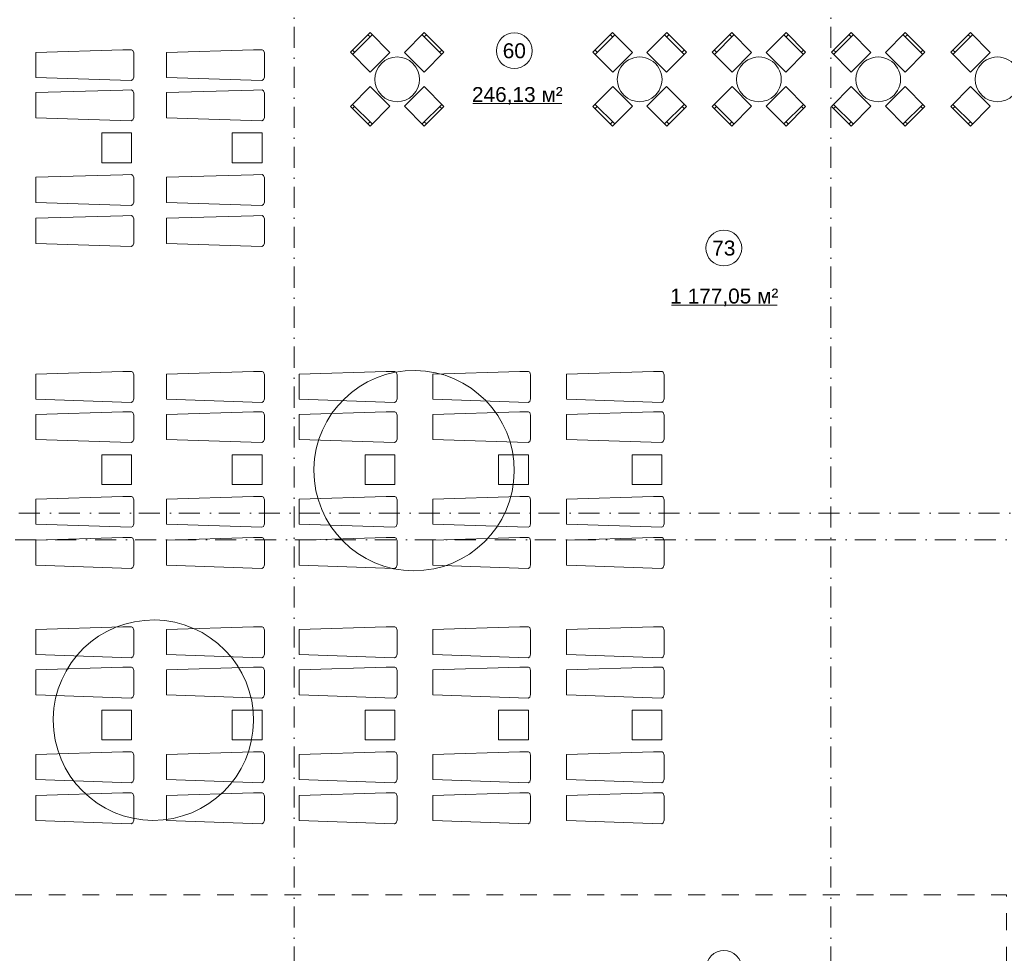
# Model space of a CAD drawing. Header units: millimetres. Extents: x -14761 to 157739, y -22400 to 107990.
# Tile 29 of 256: x 13398 to 29907, y 29070 to 44721. Entities that reach past the tile are written whole.
import ezdxf

# ---------------------------------------------------------------- set-up
doc = ezdxf.new("R2010")
doc.units = ezdxf.units.MM
doc.header["$MEASUREMENT"] = 0
doc.linetypes.add('Штриховая', pattern=[564.4444465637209, 282.22222328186, -282.222223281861])
doc.linetypes.add('Штрихпунктирная', pattern=[670.2777624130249, 352.777767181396, -176.388883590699, 0, -141.11111164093])
for name, color, linetype in [('Интерьер - лежаки 2', 7, 'Continuous'), ('Интерьер - Мебель', 7, 'Continuous'), ('Элемент модели - Зоны уличных помещений', 7, 'Continuous'), ('Элемент Модели - Оси', 7, 'Continuous')]:
    doc.layers.add(name, color=color, linetype=linetype)
doc.styles.add('СГЕНЕРИР_СТИЛЬ_1', font='txt')

msp = doc.modelspace()

# ---------------------------------------------------------------- linework, layer by layer
at = {"layer": 'Интерьер - лежаки 2', "color": 7, "linetype": 'Continuous', "lineweight": 15}
for p, q in [((14774.98219741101, 42823.07742613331), (14774.98219741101, 42323.07742613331)), ((15274.98219741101, 42823.07742613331), (14774.98219741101, 42823.07742613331)), ((15274.98219741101, 42323.07742613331), (15274.98219741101, 42823.07742613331)), ((16962.77493245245, 42823.07742613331), (16962.77493245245, 42323.07742613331)), ((17462.77493245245, 42823.07742613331), (16962.77493245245, 42823.07742613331)), ((17462.77493245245, 42323.07742613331), (17462.77493245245, 42823.07742613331)), ((14774.98219741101, 42323.07742613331), (15274.98219741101, 42323.07742613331)), ((16962.77493245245, 42323.07742613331), (17462.77493245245, 42323.07742613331)), ((14774.98219741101, 37429.12632259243), (14774.98219741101, 36929.12632259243)), ((15274.98219741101, 37429.12632259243), (14774.98219741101, 37429.12632259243)), ((15274.98219741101, 36929.12632259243), (15274.98219741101, 37429.12632259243)), ((16962.77493245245, 37429.12632259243), (16962.77493245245, 36929.12632259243)), ((17462.77493245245, 37429.12632259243), (16962.77493245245, 37429.12632259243)), ((17462.77493245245, 36929.12632259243), (17462.77493245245, 37429.12632259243)), ((19188.27793245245, 37429.12632259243), (19188.27793245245, 36929.12632259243)), ((19688.27793245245, 37429.12632259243), (19188.27793245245, 37429.12632259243)), ((19688.27793245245, 36929.12632259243), (19688.27793245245, 37429.12632259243)), ((21427.12001835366, 37429.12632259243), (21427.12001835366, 36929.12632259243)), ((21927.12001835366, 37429.12632259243), (21427.12001835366, 37429.12632259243)), ((21927.12001835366, 36929.12632259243), (21927.12001835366, 37429.12632259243)), ((23665.96210425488, 37429.12632259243), (23665.96210425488, 36929.12632259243)), ((24165.96210425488, 37429.12632259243), (23665.96210425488, 37429.12632259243)), ((24165.96210425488, 36929.12632259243), (24165.96210425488, 37429.12632259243)), ((14774.98219741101, 36929.12632259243), (15274.98219741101, 36929.12632259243)), ((16962.77493245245, 36929.12632259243), (17462.77493245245, 36929.12632259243)), ((19188.27793245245, 36929.12632259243), (19688.27793245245, 36929.12632259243)), ((21427.12001835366, 36929.12632259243), (21927.12001835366, 36929.12632259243)), ((23665.96210425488, 36929.12632259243), (24165.96210425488, 36929.12632259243)), ((14774.98219741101, 33148.77067184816), (14774.98219741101, 32648.77067184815)), ((15274.98219741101, 33148.77067184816), (14774.98219741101, 33148.77067184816)), ((15274.98219741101, 32648.77067184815), (15274.98219741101, 33148.77067184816)), ((16962.77493245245, 33148.77067184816), (16962.77493245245, 32648.77067184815)), ((17462.77493245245, 33148.77067184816), (16962.77493245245, 33148.77067184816)), ((17462.77493245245, 32648.77067184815), (17462.77493245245, 33148.77067184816)), ((19188.27793245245, 33148.77067184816), (19188.27793245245, 32648.77067184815)), ((19688.27793245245, 33148.77067184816), (19188.27793245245, 33148.77067184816)), ((19688.27793245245, 32648.77067184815), (19688.27793245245, 33148.77067184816)), ((21427.12001835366, 33148.77067184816), (21427.12001835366, 32648.77067184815)), ((21927.12001835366, 33148.77067184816), (21427.12001835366, 33148.77067184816)), ((21927.12001835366, 32648.77067184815), (21927.12001835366, 33148.77067184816)), ((23665.96210425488, 33148.77067184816), (23665.96210425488, 32648.77067184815)), ((24165.96210425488, 33148.77067184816), (23665.96210425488, 33148.77067184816)), ((24165.96210425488, 32648.77067184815), (24165.96210425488, 33148.77067184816)), ((14774.98219741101, 32648.77067184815), (15274.98219741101, 32648.77067184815)), ((16962.77493245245, 32648.77067184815), (17462.77493245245, 32648.77067184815)), ((19188.27793245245, 32648.77067184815), (19688.27793245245, 32648.77067184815)), ((21427.12001835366, 32648.77067184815), (21927.12001835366, 32648.77067184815)), ((23665.96210425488, 32648.77067184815), (24165.96210425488, 32648.77067184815))]:
    msp.add_line(p, q, dxfattribs=at)
at = {"layer": 'Интерьер - лежаки 2', "color": 7, "linetype": 'Continuous', "lineweight": 15, "flags": 128}
for points in [[(15129.69214122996, 44216.32122856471), (15274.84614122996, 44218.1642285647), (15296.29714122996, 44204.0522285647), (15310.80014122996, 44163.3212285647), (15310.83914122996, 43758.45522856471), (15296.29714122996, 43716.5902285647), (15269.43914122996, 43699.88322856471), (13670.79414122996, 43753.32122856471), (13670.79414122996, 44173.3212285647)], [(17319.70437579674, 44216.32122856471), (17464.85837579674, 44218.1642285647), (17486.30937579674, 44204.0522285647), (17500.81237579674, 44163.3212285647), (17500.85137579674, 43758.45522856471), (17486.30937579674, 43716.5902285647), (17459.45137579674, 43699.88322856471), (15860.80637579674, 43753.32122856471), (15860.80637579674, 44173.3212285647)], [(15129.69214122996, 43540.85569339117), (15274.84614122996, 43542.69869339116), (15296.29714122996, 43528.58669339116), (15310.80014122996, 43487.85569339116), (15310.83914122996, 43082.98969339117), (15296.29714122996, 43041.12469339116), (15269.43914122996, 43024.41769339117), (13670.79414122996, 43077.85569339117), (13670.79414122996, 43497.85569339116)], [(17319.70437579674, 43540.85569339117), (17464.85837579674, 43542.69869339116), (17486.30937579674, 43528.58669339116), (17500.81237579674, 43487.85569339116), (17500.85137579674, 43082.98969339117), (17486.30937579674, 43041.12469339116), (17459.45137579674, 43024.41769339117), (15860.80637579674, 43077.85569339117), (15860.80637579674, 43497.85569339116)], [(15129.69214122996, 42121.53300817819), (15274.84614122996, 42123.37600817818), (15296.29714122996, 42109.26400817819), (15310.80014122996, 42068.53300817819), (15310.83914122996, 41663.66700817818), (15296.29714122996, 41621.80200817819), (15269.43914122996, 41605.09500817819), (13670.79414122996, 41658.53300817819), (13670.79414122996, 42078.53300817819)], [(17319.70437579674, 42121.53300817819), (17464.85837579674, 42123.37600817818), (17486.30937579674, 42109.26400817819), (17500.81237579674, 42068.53300817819), (17500.85137579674, 41663.66700817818), (17486.30937579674, 41621.80200817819), (17459.45137579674, 41605.09500817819), (15860.80637579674, 41658.53300817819), (15860.80637579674, 42078.53300817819)], [(15129.69214123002, 41434.13889798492), (15274.84614123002, 41435.98189798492), (15296.29714123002, 41421.86989798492), (15310.80014123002, 41381.13889798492), (15310.83914123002, 40976.27289798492), (15296.29714123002, 40934.40789798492), (15269.43914123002, 40917.70089798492), (13670.79414123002, 40971.13889798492), (13670.79414123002, 41391.13889798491)], [(17319.7043757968, 41434.13889798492), (17464.8583757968, 41435.98189798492), (17486.3093757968, 41421.86989798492), (17500.8123757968, 41381.13889798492), (17500.8513757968, 40976.27289798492), (17486.3093757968, 40934.40789798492), (17459.4513757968, 40917.70089798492), (15860.8063757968, 40971.13889798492), (15860.8063757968, 41391.13889798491)], [(15129.69214122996, 38822.37012502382), (15274.84614122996, 38824.21312502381), (15296.29714122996, 38810.10112502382), (15310.80014122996, 38769.37012502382), (15310.83914122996, 38364.50412502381), (15296.29714122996, 38322.63912502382), (15269.43914122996, 38305.93212502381), (13670.79414122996, 38359.37012502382), (13670.79414122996, 38779.37012502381)], [(17319.70437579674, 38822.37012502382), (17464.85837579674, 38824.21312502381), (17486.30937579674, 38810.10112502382), (17500.81237579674, 38769.37012502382), (17500.85137579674, 38364.50412502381), (17486.30937579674, 38322.63912502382), (17459.45137579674, 38305.93212502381), (15860.80637579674, 38359.37012502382), (15860.80637579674, 38779.37012502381)], [(19545.20737579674, 38822.37012502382), (19690.36137579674, 38824.21312502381), (19711.81237579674, 38810.10112502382), (19726.31537579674, 38769.37012502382), (19726.35437579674, 38364.50412502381), (19711.81237579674, 38322.63912502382), (19684.95437579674, 38305.93212502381), (18086.30937579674, 38359.37012502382), (18086.30937579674, 38779.37012502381)], [(21784.04946169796, 38822.37012502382), (21929.20346169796, 38824.21312502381), (21950.65446169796, 38810.10112502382), (21965.15746169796, 38769.37012502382), (21965.19646169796, 38364.50412502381), (21950.65446169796, 38322.63912502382), (21923.79646169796, 38305.93212502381), (20325.15146169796, 38359.37012502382), (20325.15146169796, 38779.37012502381)], [(24022.89154759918, 38822.37012502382), (24168.04554759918, 38824.21312502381), (24189.49654759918, 38810.10112502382), (24203.99954759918, 38769.37012502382), (24204.03854759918, 38364.50412502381), (24189.49654759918, 38322.63912502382), (24162.63854759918, 38305.93212502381), (22563.99354759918, 38359.37012502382), (22563.99354759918, 38779.37012502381)], [(15129.69214122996, 38146.90458985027), (15274.84614122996, 38148.74758985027), (15296.29714122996, 38134.63558985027), (15310.80014122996, 38093.90458985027), (15310.83914122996, 37689.03858985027), (15296.29714122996, 37647.17358985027), (15269.43914122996, 37630.46658985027), (13670.79414122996, 37683.90458985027), (13670.79414122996, 38103.90458985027)], [(17319.70437579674, 38146.90458985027), (17464.85837579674, 38148.74758985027), (17486.30937579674, 38134.63558985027), (17500.81237579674, 38093.90458985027), (17500.85137579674, 37689.03858985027), (17486.30937579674, 37647.17358985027), (17459.45137579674, 37630.46658985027), (15860.80637579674, 37683.90458985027), (15860.80637579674, 38103.90458985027)], [(19545.20737579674, 38146.90458985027), (19690.36137579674, 38148.74758985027), (19711.81237579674, 38134.63558985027), (19726.31537579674, 38093.90458985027), (19726.35437579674, 37689.03858985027), (19711.81237579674, 37647.17358985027), (19684.95437579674, 37630.46658985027), (18086.30937579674, 37683.90458985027), (18086.30937579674, 38103.90458985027)], [(21784.04946169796, 38146.90458985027), (21929.20346169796, 38148.74758985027), (21950.65446169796, 38134.63558985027), (21965.15746169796, 38093.90458985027), (21965.19646169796, 37689.03858985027), (21950.65446169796, 37647.17358985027), (21923.79646169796, 37630.46658985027), (20325.15146169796, 37683.90458985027), (20325.15146169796, 38103.90458985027)], [(24022.89154759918, 38146.90458985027), (24168.04554759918, 38148.74758985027), (24189.49654759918, 38134.63558985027), (24203.99954759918, 38093.90458985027), (24204.03854759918, 37689.03858985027), (24189.49654759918, 37647.17358985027), (24162.63854759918, 37630.46658985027), (22563.99354759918, 37683.90458985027), (22563.99354759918, 38103.90458985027)], [(15129.69214122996, 36727.5819046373), (15274.84614122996, 36729.42490463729), (15296.29714122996, 36715.31290463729), (15310.80014122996, 36674.58190463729), (15310.83914122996, 36269.7159046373), (15296.29714122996, 36227.85090463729), (15269.43914122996, 36211.1439046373), (13670.79414122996, 36264.5819046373), (13670.79414122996, 36684.58190463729)], [(17319.70437579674, 36727.5819046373), (17464.85837579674, 36729.42490463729), (17486.30937579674, 36715.31290463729), (17500.81237579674, 36674.58190463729), (17500.85137579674, 36269.7159046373), (17486.30937579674, 36227.85090463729), (17459.45137579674, 36211.1439046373), (15860.80637579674, 36264.5819046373), (15860.80637579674, 36684.58190463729)], [(19545.20737579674, 36727.5819046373), (19690.36137579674, 36729.42490463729), (19711.81237579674, 36715.31290463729), (19726.31537579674, 36674.58190463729), (19726.35437579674, 36269.7159046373), (19711.81237579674, 36227.85090463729), (19684.95437579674, 36211.1439046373), (18086.30937579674, 36264.5819046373), (18086.30937579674, 36684.58190463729)], [(21784.04946169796, 36727.5819046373), (21929.20346169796, 36729.42490463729), (21950.65446169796, 36715.31290463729), (21965.15746169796, 36674.58190463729), (21965.19646169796, 36269.7159046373), (21950.65446169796, 36227.85090463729), (21923.79646169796, 36211.1439046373), (20325.15146169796, 36264.5819046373), (20325.15146169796, 36684.58190463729)], [(24022.89154759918, 36727.5819046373), (24168.04554759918, 36729.42490463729), (24189.49654759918, 36715.31290463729), (24203.99954759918, 36674.58190463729), (24204.03854759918, 36269.7159046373), (24189.49654759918, 36227.85090463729), (24162.63854759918, 36211.1439046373), (22563.99354759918, 36264.5819046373), (22563.99354759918, 36684.58190463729)], [(15129.69214123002, 36040.18779444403), (15274.84614123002, 36042.03079444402), (15296.29714123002, 36027.91879444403), (15310.80014123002, 35987.18779444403), (15310.83914123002, 35582.32179444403), (15296.29714123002, 35540.45679444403), (15269.43914123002, 35523.74979444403), (13670.79414123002, 35577.18779444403), (13670.79414123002, 35997.18779444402)], [(17319.7043757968, 36040.18779444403), (17464.8583757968, 36042.03079444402), (17486.3093757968, 36027.91879444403), (17500.8123757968, 35987.18779444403), (17500.8513757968, 35582.32179444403), (17486.3093757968, 35540.45679444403), (17459.4513757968, 35523.74979444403), (15860.8063757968, 35577.18779444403), (15860.8063757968, 35997.18779444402)], [(19545.2073757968, 36040.18779444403), (19690.3613757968, 36042.03079444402), (19711.8123757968, 36027.91879444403), (19726.3153757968, 35987.18779444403), (19726.3543757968, 35582.32179444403), (19711.8123757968, 35540.45679444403), (19684.9543757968, 35523.74979444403), (18086.3093757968, 35577.18779444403), (18086.3093757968, 35997.18779444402)], [(21784.04946169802, 36040.18779444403), (21929.20346169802, 36042.03079444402), (21950.65446169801, 36027.91879444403), (21965.15746169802, 35987.18779444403), (21965.19646169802, 35582.32179444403), (21950.65446169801, 35540.45679444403), (21923.79646169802, 35523.74979444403), (20325.15146169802, 35577.18779444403), (20325.15146169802, 35997.18779444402)], [(24022.89154759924, 36040.18779444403), (24168.04554759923, 36042.03079444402), (24189.49654759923, 36027.91879444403), (24203.99954759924, 35987.18779444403), (24204.03854759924, 35582.32179444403), (24189.49654759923, 35540.45679444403), (24162.63854759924, 35523.74979444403), (22563.99354759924, 35577.18779444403), (22563.99354759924, 35997.18779444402)], [(15129.69214122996, 34542.01447427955), (15274.84614122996, 34543.85747427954), (15296.29714122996, 34529.74547427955), (15310.80014122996, 34489.01447427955), (15310.83914122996, 34084.14847427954), (15296.29714122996, 34042.28347427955), (15269.43914122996, 34025.57647427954), (13670.79414122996, 34079.01447427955), (13670.79414122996, 34499.01447427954)], [(17319.70437579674, 34542.01447427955), (17464.85837579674, 34543.85747427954), (17486.30937579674, 34529.74547427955), (17500.81237579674, 34489.01447427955), (17500.85137579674, 34084.14847427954), (17486.30937579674, 34042.28347427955), (17459.45137579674, 34025.57647427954), (15860.80637579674, 34079.01447427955), (15860.80637579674, 34499.01447427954)], [(19545.20737579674, 34542.01447427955), (19690.36137579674, 34543.85747427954), (19711.81237579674, 34529.74547427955), (19726.31537579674, 34489.01447427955), (19726.35437579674, 34084.14847427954), (19711.81237579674, 34042.28347427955), (19684.95437579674, 34025.57647427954), (18086.30937579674, 34079.01447427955), (18086.30937579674, 34499.01447427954)], [(21784.04946169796, 34542.01447427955), (21929.20346169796, 34543.85747427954), (21950.65446169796, 34529.74547427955), (21965.15746169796, 34489.01447427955), (21965.19646169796, 34084.14847427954), (21950.65446169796, 34042.28347427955), (21923.79646169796, 34025.57647427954), (20325.15146169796, 34079.01447427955), (20325.15146169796, 34499.01447427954)], [(24022.89154759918, 34542.01447427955), (24168.04554759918, 34543.85747427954), (24189.49654759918, 34529.74547427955), (24203.99954759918, 34489.01447427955), (24204.03854759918, 34084.14847427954), (24189.49654759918, 34042.28347427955), (24162.63854759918, 34025.57647427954), (22563.99354759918, 34079.01447427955), (22563.99354759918, 34499.01447427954)], [(15129.69214122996, 33866.548939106), (15274.84614122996, 33868.391939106), (15296.29714122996, 33854.279939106), (15310.80014122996, 33813.548939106), (15310.83914122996, 33408.682939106), (15296.29714122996, 33366.817939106), (15269.43914122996, 33350.110939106), (13670.79414122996, 33403.548939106), (13670.79414122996, 33823.548939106)], [(17319.70437579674, 33866.548939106), (17464.85837579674, 33868.391939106), (17486.30937579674, 33854.279939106), (17500.81237579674, 33813.548939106), (17500.85137579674, 33408.682939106), (17486.30937579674, 33366.817939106), (17459.45137579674, 33350.110939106), (15860.80637579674, 33403.548939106), (15860.80637579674, 33823.548939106)], [(19545.20737579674, 33866.548939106), (19690.36137579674, 33868.391939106), (19711.81237579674, 33854.279939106), (19726.31537579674, 33813.548939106), (19726.35437579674, 33408.682939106), (19711.81237579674, 33366.817939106), (19684.95437579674, 33350.110939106), (18086.30937579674, 33403.548939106), (18086.30937579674, 33823.548939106)], [(21784.04946169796, 33866.548939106), (21929.20346169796, 33868.391939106), (21950.65446169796, 33854.279939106), (21965.15746169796, 33813.548939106), (21965.19646169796, 33408.682939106), (21950.65446169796, 33366.817939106), (21923.79646169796, 33350.110939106), (20325.15146169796, 33403.548939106), (20325.15146169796, 33823.548939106)], [(24022.89154759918, 33866.548939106), (24168.04554759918, 33868.391939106), (24189.49654759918, 33854.279939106), (24203.99954759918, 33813.548939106), (24204.03854759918, 33408.682939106), (24189.49654759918, 33366.817939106), (24162.63854759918, 33350.110939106), (22563.99354759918, 33403.548939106), (22563.99354759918, 33823.548939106)], [(15129.69214122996, 32447.22625389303), (15274.84614122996, 32449.06925389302), (15296.29714122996, 32434.95725389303), (15310.80014122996, 32394.22625389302), (15310.83914122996, 31989.36025389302), (15296.29714122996, 31947.49525389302), (15269.43914122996, 31930.78825389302), (13670.79414122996, 31984.22625389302), (13670.79414122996, 32404.22625389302)], [(17319.70437579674, 32447.22625389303), (17464.85837579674, 32449.06925389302), (17486.30937579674, 32434.95725389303), (17500.81237579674, 32394.22625389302), (17500.85137579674, 31989.36025389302), (17486.30937579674, 31947.49525389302), (17459.45137579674, 31930.78825389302), (15860.80637579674, 31984.22625389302), (15860.80637579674, 32404.22625389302)], [(19545.20737579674, 32447.22625389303), (19690.36137579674, 32449.06925389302), (19711.81237579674, 32434.95725389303), (19726.31537579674, 32394.22625389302), (19726.35437579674, 31989.36025389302), (19711.81237579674, 31947.49525389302), (19684.95437579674, 31930.78825389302), (18086.30937579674, 31984.22625389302), (18086.30937579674, 32404.22625389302)], [(21784.04946169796, 32447.22625389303), (21929.20346169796, 32449.06925389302), (21950.65446169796, 32434.95725389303), (21965.15746169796, 32394.22625389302), (21965.19646169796, 31989.36025389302), (21950.65446169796, 31947.49525389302), (21923.79646169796, 31930.78825389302), (20325.15146169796, 31984.22625389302), (20325.15146169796, 32404.22625389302)], [(24022.89154759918, 32447.22625389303), (24168.04554759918, 32449.06925389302), (24189.49654759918, 32434.95725389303), (24203.99954759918, 32394.22625389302), (24204.03854759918, 31989.36025389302), (24189.49654759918, 31947.49525389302), (24162.63854759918, 31930.78825389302), (22563.99354759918, 31984.22625389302), (22563.99354759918, 32404.22625389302)], [(15129.69214123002, 31759.83214369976), (15274.84614123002, 31761.67514369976), (15296.29714123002, 31747.56314369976), (15310.80014123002, 31706.83214369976), (15310.83914123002, 31301.96614369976), (15296.29714123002, 31260.10114369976), (15269.43914123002, 31243.39414369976), (13670.79414123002, 31296.83214369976), (13670.79414123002, 31716.83214369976)], [(17319.7043757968, 31759.83214369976), (17464.8583757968, 31761.67514369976), (17486.3093757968, 31747.56314369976), (17500.8123757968, 31706.83214369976), (17500.8513757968, 31301.96614369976), (17486.3093757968, 31260.10114369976), (17459.4513757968, 31243.39414369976), (15860.8063757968, 31296.83214369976), (15860.8063757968, 31716.83214369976)], [(19545.2073757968, 31759.83214369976), (19690.3613757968, 31761.67514369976), (19711.8123757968, 31747.56314369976), (19726.3153757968, 31706.83214369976), (19726.3543757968, 31301.96614369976), (19711.8123757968, 31260.10114369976), (19684.9543757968, 31243.39414369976), (18086.3093757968, 31296.83214369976), (18086.3093757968, 31716.83214369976)], [(21784.04946169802, 31759.83214369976), (21929.20346169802, 31761.67514369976), (21950.65446169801, 31747.56314369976), (21965.15746169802, 31706.83214369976), (21965.19646169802, 31301.96614369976), (21950.65446169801, 31260.10114369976), (21923.79646169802, 31243.39414369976), (20325.15146169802, 31296.83214369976), (20325.15146169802, 31716.83214369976)], [(24022.89154759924, 31759.83214369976), (24168.04554759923, 31761.67514369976), (24189.49654759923, 31747.56314369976), (24203.99954759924, 31706.83214369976), (24204.03854759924, 31301.96614369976), (24189.49654759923, 31260.10114369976), (24162.63854759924, 31243.39414369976), (22563.99354759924, 31296.83214369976), (22563.99354759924, 31716.83214369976)]]:
    msp.add_lwpolyline(points, close=True, dxfattribs=at)
at = {"layer": 'Интерьер - Мебель', "color": 7, "linetype": 'Continuous', "lineweight": 15}
for p, q in [((18979.24671953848, 44139.76933836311), (19308.05137279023, 44468.57399161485)), ((19272.6960337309, 44433.21865255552), (19237.34069467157, 44468.57399161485)), ((20145.97290849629, 44468.57399161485), (20474.77756174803, 44139.76933836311)), ((20181.32824755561, 44433.21865255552), (20216.68358661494, 44468.57399161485)), ((23045.34636407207, 44139.76933836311), (23374.15101732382, 44468.57399161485)), ((23338.79567826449, 44433.21865255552), (23303.44033920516, 44468.57399161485)), ((24212.07255302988, 44468.57399161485), (24540.87720628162, 44139.76933836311)), ((24247.4278920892, 44433.21865255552), (24282.78323114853, 44468.57399161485)), ((25045.34636407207, 44139.76933836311), (25374.15101732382, 44468.57399161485)), ((25338.79567826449, 44433.21865255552), (25303.44033920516, 44468.57399161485)), ((26212.07255302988, 44468.57399161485), (26540.87720628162, 44139.76933836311)), ((26247.4278920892, 44433.21865255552), (26282.78323114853, 44468.57399161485)), ((27045.34636407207, 44139.76933836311), (27374.15101732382, 44468.57399161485)), ((27338.79567826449, 44433.21865255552), (27303.44033920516, 44468.57399161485)), ((28212.07255302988, 44468.57399161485), (28540.87720628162, 44139.76933836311)), ((28247.4278920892, 44433.21865255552), (28282.78323114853, 44468.57399161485)), ((29045.34636407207, 44139.76933836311), (29374.15101732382, 44468.57399161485)), ((29338.79567826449, 44433.21865255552), (29303.44033920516, 44468.57399161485)), ((19014.60205859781, 44175.12467742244), (18979.24671953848, 44210.48001648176)), ((20439.4222226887, 44175.12467742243), (20474.77756174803, 44210.48001648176)), ((23080.7017031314, 44175.12467742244), (23045.34636407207, 44210.48001648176)), ((24505.52186722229, 44175.12467742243), (24540.87720628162, 44210.48001648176)), ((25080.7017031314, 44175.12467742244), (25045.34636407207, 44210.48001648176)), ((26505.52186722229, 44175.12467742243), (26540.87720628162, 44210.48001648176)), ((27080.7017031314, 44175.12467742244), (27045.34636407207, 44210.48001648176)), ((28505.52186722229, 44175.12467742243), (28540.87720628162, 44210.48001648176)), ((29080.7017031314, 44175.12467742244), (29045.34636407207, 44210.48001648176)), ((19308.05137279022, 42973.0431494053), (18979.24671953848, 43301.84780265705)), ((19014.6020585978, 43266.49246359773), (18979.24671953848, 43231.1371245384)), ((20474.77756174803, 43301.84780265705), (20145.97290849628, 42973.0431494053)), ((20439.4222226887, 43266.49246359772), (20474.77756174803, 43231.13712453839)), ((23374.15101732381, 42973.0431494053), (23045.34636407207, 43301.84780265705)), ((23080.7017031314, 43266.49246359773), (23045.34636407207, 43231.1371245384)), ((24540.87720628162, 43301.84780265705), (24212.07255302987, 42973.0431494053)), ((24505.52186722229, 43266.49246359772), (24540.87720628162, 43231.13712453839)), ((25374.15101732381, 42973.0431494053), (25045.34636407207, 43301.84780265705)), ((25080.7017031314, 43266.49246359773), (25045.34636407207, 43231.1371245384)), ((26540.87720628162, 43301.84780265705), (26212.07255302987, 42973.0431494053)), ((26505.52186722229, 43266.49246359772), (26540.87720628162, 43231.13712453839)), ((27374.15101732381, 42973.0431494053), (27045.34636407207, 43301.84780265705)), ((27080.7017031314, 43266.49246359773), (27045.34636407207, 43231.1371245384)), ((28540.87720628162, 43301.84780265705), (28212.07255302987, 42973.0431494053)), ((28505.52186722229, 43266.49246359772), (28540.87720628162, 43231.13712453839)), ((29374.15101732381, 42973.0431494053), (29045.34636407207, 43301.84780265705)), ((29080.7017031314, 43266.49246359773), (29045.34636407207, 43231.1371245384)), ((19272.6960337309, 43008.39848846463), (19237.34069467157, 42973.0431494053)), ((20181.32824755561, 43008.39848846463), (20216.68358661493, 42973.0431494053)), ((23338.79567826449, 43008.39848846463), (23303.44033920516, 42973.0431494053)), ((24247.4278920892, 43008.39848846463), (24282.78323114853, 42973.0431494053)), ((25338.79567826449, 43008.39848846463), (25303.44033920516, 42973.0431494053)), ((26247.4278920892, 43008.39848846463), (26282.78323114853, 42973.0431494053)), ((27338.79567826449, 43008.39848846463), (27303.44033920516, 42973.0431494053)), ((28247.4278920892, 43008.39848846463), (28282.78323114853, 42973.0431494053)), ((29338.79567826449, 43008.39848846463), (29303.44033920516, 42973.0431494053))]:
    msp.add_line(p, q, dxfattribs=at)
at = {"layer": 'Интерьер - Мебель', "color": 7, "linetype": 'Continuous', "lineweight": 15, "flags": 128}
for points in [[(19276.23156763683, 43842.78449026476), (19605.03622088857, 44171.5891435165), (19272.6960337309, 44503.92933067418), (18943.89138047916, 44175.12467742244)], [(19848.98806039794, 44171.5891435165), (20177.79271364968, 43842.78449026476), (20510.13290080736, 44175.12467742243), (20181.32824755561, 44503.92933067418)], [(23342.33121217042, 43842.78449026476), (23671.13586542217, 44171.5891435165), (23338.79567826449, 44503.92933067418), (23009.99102501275, 44175.12467742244)], [(23915.08770493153, 44171.5891435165), (24243.89235818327, 43842.78449026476), (24576.23254534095, 44175.12467742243), (24247.4278920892, 44503.92933067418)], [(25342.33121217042, 43842.78449026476), (25671.13586542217, 44171.5891435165), (25338.79567826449, 44503.92933067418), (25009.99102501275, 44175.12467742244)], [(25915.08770493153, 44171.5891435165), (26243.89235818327, 43842.78449026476), (26576.23254534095, 44175.12467742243), (26247.4278920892, 44503.92933067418)], [(27342.33121217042, 43842.78449026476), (27671.13586542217, 44171.5891435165), (27338.79567826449, 44503.92933067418), (27009.99102501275, 44175.12467742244)], [(27915.08770493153, 44171.5891435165), (28243.89235818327, 43842.78449026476), (28576.23254534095, 44175.12467742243), (28247.4278920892, 44503.92933067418)], [(29342.33121217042, 43842.78449026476), (29671.13586542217, 44171.5891435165), (29338.79567826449, 44503.92933067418), (29009.99102501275, 44175.12467742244)], [(19605.03622088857, 43270.02799750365), (19276.23156763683, 43598.83265075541), (18943.89138047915, 43266.49246359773), (19272.6960337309, 42937.68781034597)], [(20177.79271364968, 43598.8326507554), (19848.98806039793, 43270.02799750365), (20181.32824755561, 42937.68781034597), (20510.13290080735, 43266.49246359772)], [(23671.13586542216, 43270.02799750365), (23342.33121217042, 43598.83265075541), (23009.99102501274, 43266.49246359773), (23338.79567826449, 42937.68781034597)], [(24243.89235818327, 43598.8326507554), (23915.08770493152, 43270.02799750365), (24247.4278920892, 42937.68781034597), (24576.23254534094, 43266.49246359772)], [(25671.13586542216, 43270.02799750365), (25342.33121217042, 43598.83265075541), (25009.99102501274, 43266.49246359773), (25338.79567826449, 42937.68781034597)], [(26243.89235818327, 43598.8326507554), (25915.08770493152, 43270.02799750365), (26247.4278920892, 42937.68781034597), (26576.23254534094, 43266.49246359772)], [(27671.13586542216, 43270.02799750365), (27342.33121217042, 43598.83265075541), (27009.99102501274, 43266.49246359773), (27338.79567826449, 42937.68781034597)], [(28243.89235818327, 43598.8326507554), (27915.08770493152, 43270.02799750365), (28247.4278920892, 42937.68781034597), (28576.23254534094, 43266.49246359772)], [(29671.13586542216, 43270.02799750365), (29342.33121217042, 43598.83265075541), (29009.99102501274, 43266.49246359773), (29338.79567826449, 42937.68781034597)]]:
    msp.add_lwpolyline(points, close=True, dxfattribs=at)
for points in [[(19992.17718358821, 43985.97361345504, 0.9999999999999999), (19461.8470976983, 43455.64352756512, 0.9999999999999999)], [(23527.94674223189, 43985.97361345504, 0.9999999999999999), (24058.2768281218, 43455.64352756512, 0.9999999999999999)], [(25527.94674223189, 43985.97361345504, 0.9999999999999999), (26058.2768281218, 43455.64352756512, 0.9999999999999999)], [(27527.94674223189, 43985.97361345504, 0.9999999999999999), (28058.2768281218, 43455.64352756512, 0.9999999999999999)], [(29527.94674223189, 43985.97361345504, 0.9999999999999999), (30058.2768281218, 43455.64352756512, 0.9999999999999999)], [(18331.66227753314, 37161.95571316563, 229.1816636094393), (18331.91803421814, 37191.26252646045)], [(13960.29742586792, 32978.59433864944, 229.1816636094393), (13960.55318255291, 33007.90115194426)]]:
    msp.add_lwpolyline(points, format="xyb", close=True, dxfattribs=at)
at = {"layer": 'Элемент модели - Зоны уличных помещений', "color": 7, "linetype": 'Continuous', "lineweight": 15}
for p, q in [((20996.70459592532, 43313.86831830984), (22486.99459592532, 43313.86831830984)), ((24324.30795766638, 39935.67223776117), (26100.31795766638, 39935.67223776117))]:
    msp.add_line(p, q, dxfattribs=at)
at = {"layer": 'Элемент модели - Зоны уличных помещений', "color": 7, "linetype": 'Continuous', "lineweight": 15, "flags": 128}
for points in [[(21991.41372034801, 44200.52640963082, 0.9999999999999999), (21391.41372034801, 44200.52640963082, 0.9999999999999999)], [(25504.41583123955, 40893.07036561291, 0.9999999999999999), (24904.41583123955, 40893.07036561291, 0.9999999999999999)], [(25506.94851879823, 28817.95999566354, 0.9999999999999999), (24906.94851879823, 28817.95999566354, 0.9999999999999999)]]:
    msp.add_lwpolyline(points, format="xyb", close=True, dxfattribs=at)
at = {"layer": 'Элемент модели - Зоны уличных помещений', "color": 7, "linetype": 'Штриховая', "lineweight": 15, "flags": 128}
msp.add_lwpolyline([(-10488.91161043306, 25549.50719199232), (-9847.405317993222, 25549.50719199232), (265.2543788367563, 25526.50719199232), (28145.42720452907, 25549.50719199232), (28145.42720452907, 23149.50719199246), (32945.42720452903, 23149.50719199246), (32945.42720452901, 16750.00000115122), (35944.99998335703, 16750.00000115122), (35944.99998335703, 28824.93513638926), (29945.2993253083, 28824.93513638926), (29945.2993253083, 30049.50719199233), (-10544.96403816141, 30049.50719199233)], close=True, dxfattribs=at)
at = {"layer": 'Элемент Модели - Оси', "color": 7, "linetype": 'Штрихпунктирная', "lineweight": 15}
for p, q in [((18000.00000000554, 92199.9999999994), (18000.00000000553, -1975.000000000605)), ((27000.00000000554, 92199.9999999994), (27000.00000000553, -1975.000000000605)), ((-12760.58429662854, 36449.99999999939), (155650.0000000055, 36449.99999999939)), ((-12153.2184421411, 35999.9999999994), (155042.6341455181, 35999.9999999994))]:
    msp.add_line(p, q, dxfattribs=at)

# ---------------------------------------------------------------- texts
at = {"layer": 'Элемент модели - Зоны уличных помещений', "color": 7, "lineweight": 15, "char_height": 250, "attachment_point": 5, "style": 'СГЕНЕРИР_СТИЛЬ_1'}
for s, insert in [('\\A1;{\\pqc;\\fArial|b0|i0|c204|p38;60}', (21691.41372034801, 44198.46969534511)), ('\\A1;{\\pqc;\\fArial|b0|i0|c204|p38;246,13 м²}', (21741.84959592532, 43443.18346116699)), ('\\A1;{\\pqc;\\fArial|b0|i0|c204|p38;73}', (25204.41583123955, 40890.92793704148)), ('\\A1;{\\pqc;\\fArial|b0|i0|c204|p38;1\xa0177,05 м²}', (25212.31295766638, 40064.98738061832))]:
    msp.add_mtext(s, dxfattribs=dict(at, insert=insert))

doc.saveas('drawing.dxf')
